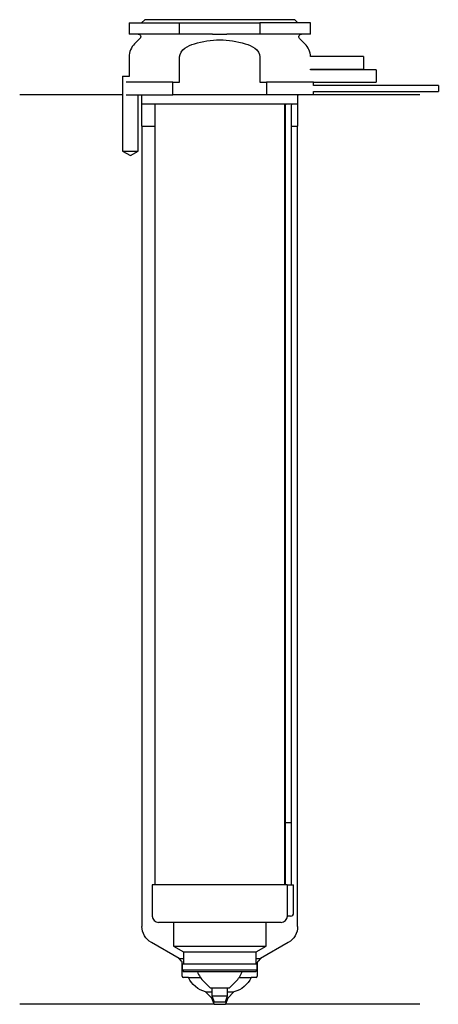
# Model space of a CAD drawing. Header units: inches. Extents: x 26 to 92, y 127 to 284.
import ezdxf

# ---------------------------------------------------------------- set-up
doc = ezdxf.new("R2010")
doc.units = ezdxf.units.IN
for name, color, linetype in [('201', 7, 'Continuous'), ('30', 7, 'Continuous'), ('32', 7, 'Continuous')]:
    doc.layers.add(name, color=color, linetype=linetype)

msp = doc.modelspace()

# ---------------------------------------------------------------- linework, layer by layer
at = {"layer": '201', "color": 113}
for p, q in [((41.98, 272.31), (25.53, 272.31)), ((41.98, 272.31), (41.98, 263.31)), ((44.48, 263.31), (44.48, 272.31)), ((44.93, 272.31), (45.03, 272.21)), ((70.03, 272.21), (70.13, 272.31)), ((89.53, 272.31), (72.53, 272.31)), ((45.03, 272.21), (45.03, 267.31)), ((70.03, 267.31), (70.03, 272.21)), ((45.03, 267.31), (45.08, 267.31)), ((45.08, 267.31), (45.08, 139.39)), ((45.08, 267.31), (47.13, 267.31)), ((67.93, 267.31), (67.98, 267.31)), ((68.98, 267.31), (69.98, 267.31)), ((69.98, 139.39), (69.98, 267.31)), ((69.98, 267.31), (70.03, 267.31)), ((41.98, 263.31), (43.23, 262.59)), ((43.23, 262.59), (44.48, 263.31)), ((51.02, 134.23), (46.58, 136.8)), ((68.48, 136.8), (64.03, 134.23)), ((51.02, 134.23), (51.72, 134.23)), ((51.4, 133.85), (51.02, 134.23)), ((63.33, 134.23), (64.03, 134.23)), ((64.03, 134.23), (63.65, 133.85)), ((51.52, 131.43), (51.52, 133.56)), ((63.53, 133.56), (63.53, 131.43)), ((52.53, 131.23), (51.72, 131.23)), ((52.53, 131.23), (54.42, 131.23)), ((60.63, 131.23), (62.53, 131.23)), ((63.33, 131.23), (62.53, 131.23)), ((55.26, 128.93), (56.28, 128.93)), ((56.26, 127.93), (55.26, 128.93)), ((56.26, 127.93), (56.4, 127.93)), ((56.63, 126.93), (56.26, 127.93)), ((58.79, 127.93), (58.43, 126.93)), ((58.65, 127.93), (58.79, 127.93)), ((58.78, 128.93), (59.79, 128.93)), ((59.79, 128.93), (58.79, 127.93)), ((56.63, 126.93), (25.53, 126.93)), ((56.63, 126.93), (58.43, 126.93)), ((89.53, 126.93), (58.43, 126.93))]:
    msp.add_line(p, q, dxfattribs=at)
at = {"layer": '201', "color": 113, "extrusion": (0, 0, -1)}
for centre, radius, start, end in [((-48.08, 139.39), 3, 300, 360), ((-66.98, 139.39), 3, 180, 240), ((-56.2, 132.82), 4, 283.5135, 336.5896), ((-58.85, 132.82), 4, 203.4104, 256.4865)]:
    msp.add_arc(centre, radius, start, end, dxfattribs=at)
at = {"layer": '201', "color": 113}
for centre, radius, start, end in [((51.12, 133.56), 0.4, 0, 45), ((63.93, 133.56), 0.4, 135, 180), ((51.72, 131.43), 0.2, 180, 270), ((63.33, 131.43), 0.2, -90, 0)]:
    msp.add_arc(centre, radius, start, end, dxfattribs=at)
at = {"layer": '30', "color": 113}
for p, q in [((43.03, 283.81), (43.03, 282.01)), ((43.03, 283.81), (51.1, 283.81)), ((45.53, 284.31), (45.03, 283.81)), ((69.53, 284.31), (45.53, 284.31)), ((51.1, 282.01), (51.1, 283.81)), ((51.1, 283.81), (63.95, 283.81)), ((72.03, 283.81), (63.95, 283.81)), ((63.95, 283.81), (63.95, 282.01)), ((70.03, 283.81), (69.53, 284.31)), ((72.03, 282.01), (72.03, 283.81)), ((51.1, 282.01), (43.03, 282.01)), ((56.38, 282.01), (51.1, 282.01)), ((63.95, 282.01), (58.67, 282.01)), ((72.03, 282.01), (63.95, 282.01)), ((44.76, 281.33), (43.9, 280.48)), ((71.15, 280.48), (70.29, 281.33)), ((43.03, 278.35), (43.03, 275.31)), ((51.1, 274.31), (51.1, 278.35)), ((63.95, 278.35), (63.95, 274.31)), ((72.03, 276.31), (72.03, 276.41)), ((41.98, 275.31), (43.08, 275.31)), ((41.98, 275.31), (41.98, 263.31)), ((50.04, 274.31), (42.56, 274.31)), ((50.04, 274.31), (51.1, 274.31)), ((50.04, 272.31), (50.04, 274.31)), ((63.95, 274.31), (65.01, 274.31)), ((65.01, 274.31), (65.01, 272.31)), ((72.53, 274.31), (65.01, 274.31)), ((72.53, 273.81), (72.53, 274.31)), ((42.56, 272.31), (50.04, 272.31)), ((44.48, 263.31), (44.48, 272.31)), ((45.03, 272.31), (45.03, 270.81)), ((65.01, 272.31), (50.04, 272.31)), ((72.53, 272.31), (65.01, 272.31)), ((70.03, 270.81), (70.03, 272.31)), ((92.48, 273.81), (72.53, 273.81)), ((72.53, 272.31), (72.53, 272.81)), ((72.53, 272.81), (92.48, 272.81)), ((92.48, 273.81), (92.48, 272.81)), ((70.03, 270.81), (45.03, 270.81)), ((47.13, 270.81), (47.13, 146.01)), ((67.93, 146.01), (67.93, 270.81)), ((67.98, 270.31), (67.98, 156.01)), ((68.98, 156.01), (68.98, 270.31)), ((41.98, 263.31), (44.48, 263.31)), ((67.98, 156.01), (67.98, 146.01)), ((67.98, 156.01), (68.98, 156.01)), ((67.98, 156.01), (68.98, 156.01)), ((68.98, 146.01), (68.98, 156.01)), ((46.73, 146.01), (46.73, 141.01)), ((68.29, 146.01), (46.73, 146.01)), ((68.29, 146.01), (69.33, 146.01)), ((68.29, 146.01), (68.29, 141.51)), ((69.33, 141.51), (69.33, 146.01)), ((68.83, 141.01), (68.32, 141.01)), ((67.33, 140.01), (47.73, 140.01)), ((50.13, 140.01), (50.13, 136.23)), ((64.93, 136.23), (64.93, 140.01)), ((50.13, 136.23), (51.72, 135.31)), ((50.13, 136.23), (64.93, 136.23)), ((63.33, 135.31), (64.93, 136.23)), ((51.72, 135.31), (63.33, 135.31)), ((51.72, 135.31), (51.72, 133.41)), ((63.33, 133.41), (63.33, 135.31)), ((51.52, 133.41), (51.52, 132.41)), ((51.52, 133.41), (63.53, 133.41)), ((63.53, 132.41), (51.52, 132.41)), ((51.52, 132.41), (51.82, 132.11)), ((63.23, 132.11), (63.53, 132.41)), ((63.53, 132.41), (63.53, 133.41)), ((63.23, 132.11), (51.82, 132.11)), ((54.98, 130.56), (55.98, 129.56)), ((55.98, 129.56), (59.08, 129.56)), ((56.28, 129.56), (56.28, 128.27)), ((58.78, 128.27), (58.78, 129.56)), ((59.08, 129.56), (60.08, 130.56)), ((56.28, 128.27), (56.63, 127.31)), ((56.28, 128.27), (58.78, 128.27)), ((58.43, 127.31), (58.78, 128.27)), ((56.63, 127.31), (58.43, 127.31))]:
    msp.add_line(p, q, dxfattribs=at)
at = {"layer": '30', "color": 113, "extrusion": (0, 0, -1)}
for centre, radius, start, end in [((-44.48, 281.61), 0.4, 90, 225), ((-70.58, 281.61), 0.4, -45, 90), ((-71.48, 270.31), 2.5, 0, 11.5383)]:
    msp.add_arc(centre, radius, start, end, dxfattribs=at)
at = {"layer": '30', "color": 113}
for centre, radius, start, end in [((46.03, 278.35), 3, 135, 180), ((69.03, 278.35), 3, 1.1144, 45), ((71.48, 270.31), 3.5, 171.7861, 180), ((47.73, 141.01), 1, 180, 270), ((67.33, 141.01), 1, -90, 0), ((68.83, 141.51), 0.5, -90, 0), ((58.23, 133.82), 4.61, 201.7666, 225), ((56.82, 133.82), 4.61, 315, 338.2334)]:
    msp.add_arc(centre, radius, start, end, dxfattribs=at)
for points, knots in [([(56.38, 282.01), (56.58, 282.01), (56.77, 282.01), (57.05, 282.01), (57.15, 282.01), (57.29, 282.01), (57.34, 282.01), (57.44, 282.01), (57.49, 282.01), (57.91, 282.01), (58.29, 282.01), (58.67, 282.01)], [0, 0, 0, 0, 0.25, 0.25, 0.375, 0.375, 0.4375, 0.4375, 0.5, 0.5, 1, 1, 1, 1]), ([(51.1, 278.35), (51.1, 278.92), (51.49, 279.43), (52.39, 280.1), (52.92, 280.32), (53.46, 280.48)], [0, 0, 0, 0, 0.5, 0.5, 1, 1, 1, 1]), ([(53.46, 280.48), (54.78, 280.87), (56.15, 281.1), (58.91, 281.1), (60.28, 280.87), (61.59, 280.48)], [0, 0, 0, 0, 0.5, 0.5, 1, 1, 1, 1]), ([(61.59, 280.48), (62.13, 280.32), (62.66, 280.1), (63.57, 279.42), (63.95, 278.92), (63.95, 278.35)], [0, 0, 0, 0, 0.5, 0.5, 1, 1, 1, 1]), ([(68.29, 141.51), (68.29, 141.46), (68.29, 141.4), (68.3, 141.3), (68.3, 141.25), (68.3, 141.16), (68.31, 141.12), (68.31, 141.06), (68.31, 141.04), (68.32, 141.03), (68.32, 141.02), (68.32, 141.01)], [0, 0, 0, 0, 0.208474, 0.208474, 0.417184, 0.417184, 0.626081, 0.626081, 0.836339, 0.836339, 1, 1, 1, 1])]:
    msp.add_open_spline(points, degree=3, knots=knots, dxfattribs=at)
at = {"layer": '32', "color": 113}
for p, q in [((80.53, 278.41), (72.02, 278.41)), ((80.53, 278.41), (80.53, 276.41)), ((72.03, 276.41), (80.53, 276.41)), ((82.53, 276.31), (72.03, 276.31)), ((82.53, 276.31), (82.53, 274.31)), ((72.53, 274.31), (82.53, 274.31))]:
    msp.add_line(p, q, dxfattribs=at)

doc.saveas('drawing.dxf')
